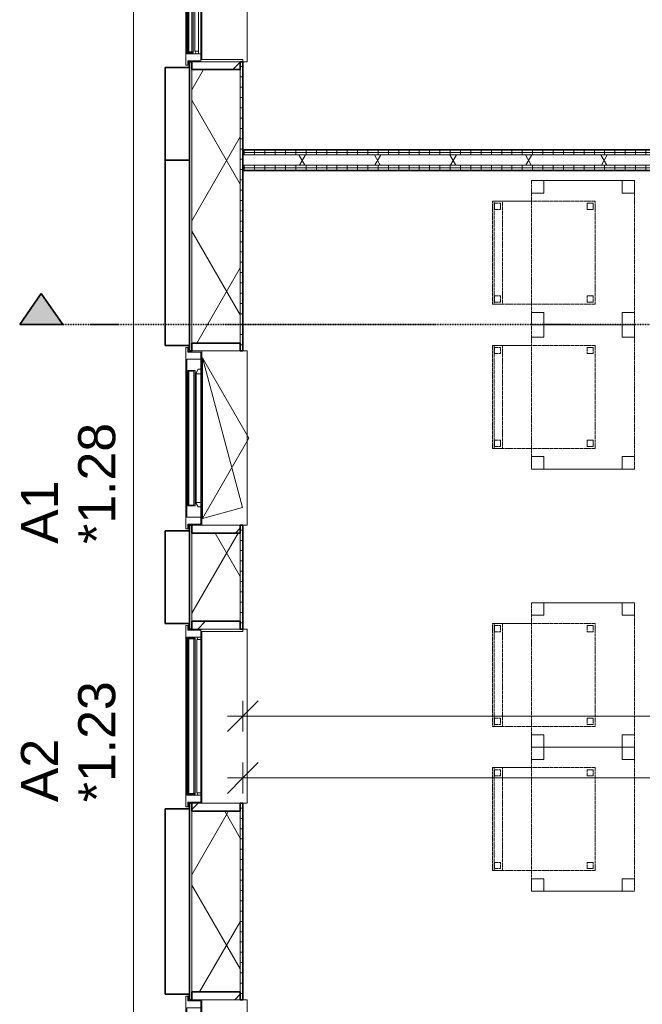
# Model space of a CAD drawing. Header units: millimetres. Extents: x -80560 to 110805, y -11020 to 52719.
# Tile 10 of 184: x 36172 to 39196, y 14001 to 18781. Entities that reach past the tile are written whole.
import ezdxf

# ---------------------------------------------------------------- set-up
doc = ezdxf.new("R2010")
doc.units = ezdxf.units.MM
for name, pattern in [('DASHDOT2', [8, 4, -2, 0, -2]), ('DASHED2', [6, 4, -2]), ('DASHED2-1', [3, 2, -1])]:
    doc.linetypes.add(name, pattern=pattern)
for name, color, linetype, lineweight in [('A-ANNO-DIMS', 211, 'Continuous', 9), ('A-ANNO-DIMS-100', 211, 'Continuous', 9), ('A-FLOR-OVHD', 1, 'DASHED2-1', 18), ('A-GENM', 13, 'Continuous', 18), ('A-GLAZ', 151, 'Continuous', 18), ('A-GLAZ-IDEN', 152, 'Continuous', 18), ('A-GLAZ-SILL', 1, 'Continuous', 18), ('A-WALL', 113, 'Continuous', 35), ('A-WALL-PATT', 111, 'Continuous', 35), ('G-ANNO-SYMB', 111, 'Continuous', 9), ('I-FURN', 30, 'Continuous', 18), ('I-WALL', 2, 'Continuous', 18)]:
    doc.layers.add(name, color=color, linetype=linetype, lineweight=lineweight)
doc.styles.add('Arial', font='arial.ttf', dxfattribs={"height": 180})
doc.styles.add('Arial_5', font='arial.ttf', dxfattribs={"width": 0.7, "height": 180})
doc.dimstyles.new('n3o_1_8_3', dxfattribs={"dimscale": 304.8, "dimtxt": 183.646692, "dimasz": 0.492126, "dimexe": 0.246063, "dimexo": 0.0625, "dimgap": 0.032808, "dimtad": 1, "dimdec": 0, "dimdsep": 46, "dimtxsty": 'Arial_5', "dimblk1": 'OBLIQUE', "dimblk2": 'OBLIQUE', "dimsah": 1, "dimcen": 0.09, "dimdle": 0.246063, "dimazin": 0, "dimtfac": 1, "dimtdec": 4, "dimtix": 1, "dimtmove": 0, "dimatfit": 3, "dimfxl": 0.246063, "dimfxlon": 1, "dimtvp": 1, "dimtolj": 1, "dimtzin": 0, "dimarcsym": 2})
pattern_1 = [(90, (40062.57, 18050), (-50, 2e-13), [])]
pattern_2 = [(60, (24894.82, 0), (-274.963, 158.75), []), (120, (24894.82, 0), (-274.963, -158.75), [])]
pattern_3 = [(45, (0, 0), (-141.4214, 141.4214), [])]

# ---------------------------------------------------------------- blocks, each defined once
blk = doc.blocks.new('Basic Wall _ 41_WA_n3o_cladding_vertikaal_random_100mm_oorspronkelijk - ___-31301011-DO_01 eerste verdieping')
at = {"layer": 'A-WALL', "lineweight": 18}
for p, q in [((11829, 9429), (11829, 35921)), ((12099, 18582), (12099, 18550)), ((12101, 18582), (12101, 18577)), ((12099, 17200), (12099, 17168)), ((12101, 17173), (12101, 17168)), ((12099, 16332), (12099, 16300)), ((12101, 16332), (12101, 16327)), ((12099, 15850), (12099, 15818)), ((12101, 15823), (12101, 15818)), ((12099, 14982), (12099, 14950)), ((12101, 14982), (12101, 14977)), ((12099, 14050), (12099, 14018)), ((12101, 14023), (12101, 14018))]:
    blk.add_line(p, q, dxfattribs=at)
blk = doc.blocks.new('merk 2700 draaikiep - std-31324494-DO_01 eerste verdieping')
at = {"layer": 'A-GLAZ'}
for p, q in [((-1262, 0), (-1340, 0)), ((-1340, 0), (-1340, -10)), ((-1262, -4), (-1262, 0)), ((460, 0), (460, -4)), ((538, 0), (460, 0)), ((538, -4), (538, 0)), ((1340, 0), (1262, 0)), ((1262, 0), (1262, -4)), ((1340, -10), (1340, 0)), ((-1340, -10), (-1318, -10)), ((-1318, -10), (-1318, -72)), ((-1284, -72), (-1284, -4)), ((-1284, -4), (-1262, -4)), ((460, -4), (482, -4)), ((482, -4), (482, -72)), ((516, -72), (516, -4)), ((516, -4), (538, -4)), ((1262, -4), (1284, -4)), ((1284, -4), (1284, -72)), ((1318, -72), (1318, -10)), ((1318, -10), (1340, -10)), ((-1318, -72), (-1284, -72)), ((482, -72), (516, -72)), ((1284, -72), (1318, -72))]:
    blk.add_line(p, q, dxfattribs=at)
at = {"layer": 'A-GLAZ-SILL'}
for p, q in [((460, 0), (-1262, 0)), ((1262, 0), (538, 0)), ((460, -4), (-1262, -4)), ((1262, -4), (538, -4)), ((482, -72), (-1284, -72)), ((1284, -72), (516, -72))]:
    blk.add_line(p, q, dxfattribs=at)
blk = doc.blocks.new('merk 2700 draaikiep - std-33663801-DO_01 eerste verdieping')
at = {"layer": 'A-GLAZ'}
for p, q in [((-1318, 72), (-1284, 72)), ((-1318, 10), (-1318, 72)), ((-1284, 72), (-1284, 4)), ((482, 72), (516, 72)), ((482, 4), (482, 72)), ((516, 72), (516, 4)), ((1284, 72), (1318, 72)), ((1284, 4), (1284, 72)), ((1318, 72), (1318, 10)), ((-1340, 10), (-1318, 10)), ((-1340, 0), (-1340, 10)), ((-1284, 4), (-1262, 4)), ((-1262, 4), (-1262, 0)), ((460, 4), (482, 4)), ((460, 0), (460, 4)), ((516, 4), (538, 4)), ((538, 4), (538, 0)), ((1262, 4), (1284, 4)), ((1262, 0), (1262, 4)), ((1318, 10), (1340, 10)), ((1340, 10), (1340, 0)), ((-1262, 0), (-1340, 0)), ((538, 0), (460, 0)), ((1340, 0), (1262, 0))]:
    blk.add_line(p, q, dxfattribs=at)
at = {"layer": 'A-GLAZ-SILL'}
for p, q in [((-1284, 72), (482, 72)), ((516, 72), (1284, 72)), ((-1262, 4), (460, 4)), ((-1262, 0), (460, 0)), ((538, 4), (1262, 4)), ((538, 0), (1262, 0))]:
    blk.add_line(p, q, dxfattribs=at)
blk = doc.blocks.new('merk 900 draaikiep - std-30819372-DO_01 eerste verdieping')
at = {"layer": 'A-GLAZ'}
for p, q in [((-362, 0), (-440, 0)), ((-440, 0), (-440, -10)), ((-362, -4), (-362, 0)), ((440, 0), (362, 0)), ((362, 0), (362, -4)), ((440, -10), (440, 0)), ((-440, -10), (-418, -10)), ((-418, -10), (-418, -72)), ((-384, -72), (-384, -4)), ((-384, -4), (-362, -4)), ((362, -4), (384, -4)), ((384, -4), (384, -72)), ((418, -72), (418, -10)), ((418, -10), (440, -10)), ((-418, -72), (-384, -72)), ((384, -72), (418, -72))]:
    blk.add_line(p, q, dxfattribs=at)
at = {"layer": 'A-GLAZ-SILL'}
for p, q in [((362, 0), (-362, 0)), ((362, -4), (-362, -4)), ((-334, -72), (-384, -72)), ((384, -72), (334, -72))]:
    blk.add_line(p, q, dxfattribs=at)
blk = doc.blocks.new('merk 900 vast glas - std-31571097-DO_01 eerste verdieping')
at = {"layer": 'A-GLAZ'}
for p, q in [((-362, 0), (-440, 0)), ((-440, 0), (-440, -10)), ((-362, -4), (-362, 0)), ((440, 0), (362, 0)), ((362, 0), (362, -4)), ((440, -10), (440, 0)), ((-440, -10), (-418, -10)), ((-418, -10), (-418, -72)), ((-384, -72), (-384, -4)), ((-384, -4), (-362, -4)), ((362, -4), (384, -4)), ((384, -4), (384, -72)), ((418, -72), (418, -10)), ((418, -10), (440, -10)), ((-418, -72), (-384, -72)), ((384, -72), (418, -72))]:
    blk.add_line(p, q, dxfattribs=at)
at = {"layer": 'A-GLAZ-SILL'}
for p, q in [((362, 0), (-362, 0)), ((362, -4), (-362, -4))]:
    blk.add_line(p, q, dxfattribs=at)
blk = doc.blocks.new('NLRS_41_GM_WPB_spouwlat-SH_generiek_ISR - 235x38-V126-DO_01 eerste verdieping')
at = {"layer": 'A-GENM'}
h = blk.add_hatch(dxfattribs=at)
h.set_pattern_fill('FP_51', color=256, style=0, pattern_type=2)
h.set_pattern_definition(pattern_3)
h.paths.add_polyline_path([(12348, 18539), (12348, 18577), (12113, 18577), (12113, 18539), (12289, 18539)], flags=0)
for p, q in [((12348, 18577), (12113, 18577)), ((12113, 18577), (12113, 18539)), ((12348, 18539), (12348, 18577)), ((12113, 18539), (12348, 18539))]:
    blk.add_line(p, q, dxfattribs=at)
blk = doc.blocks.new('41_dagkanten_SH_generiek_ISR - 12x204_5-V127-DO_01 eerste verdieping')
at = {"layer": 'A-GENM'}
for p, q in [((12360.5, 18589), (12156, 18589)), ((12156, 18582), (12156, 18577)), ((12156, 18577), (12360.5, 18577)), ((12360.5, 18577), (12360.5, 18589))]:
    blk.add_line(p, q, dxfattribs=at)
blk = doc.blocks.new('NLRS_41_GM_WPB_spouwlat-SH_generiek_ISR - 235x38-V128-DO_01 eerste verdieping')
at = {"layer": 'A-GENM'}
h = blk.add_hatch(dxfattribs=at)
h.set_pattern_fill('FP_59', color=256, style=0, pattern_type=2)
h.set_pattern_definition(pattern_3)
h.paths.add_polyline_path([(12348, 17173), (12348, 17211), (12113, 17211), (12113, 17173), (12289, 17173)], flags=0)
for p, q in [((12348, 17211), (12113, 17211)), ((12113, 17211), (12113, 17173)), ((12348, 17173), (12348, 17211)), ((12113, 17173), (12348, 17173))]:
    blk.add_line(p, q, dxfattribs=at)
blk = doc.blocks.new('NLRS_41_GM_WPB_spouwlat-SH_generiek_ISR - 235x38-V129-DO_01 eerste verdieping')
at = {"layer": 'A-GENM'}
h = blk.add_hatch(dxfattribs=at)
h.set_pattern_fill('FP_51', color=256, style=0, pattern_type=2)
h.set_pattern_definition(pattern_3)
h.paths.add_polyline_path([(12348, 16289), (12348, 16327), (12113, 16327), (12113, 16289), (12289, 16289)], flags=0)
for p, q in [((12348, 16327), (12113, 16327)), ((12113, 16327), (12113, 16289)), ((12348, 16289), (12348, 16327)), ((12113, 16289), (12348, 16289))]:
    blk.add_line(p, q, dxfattribs=at)
blk = doc.blocks.new('NLRS_41_GM_WPB_spouwlat-SH_generiek_ISR - 235x38-V130-DO_01 eerste verdieping')
at = {"layer": 'A-GENM'}
h = blk.add_hatch(dxfattribs=at)
h.set_pattern_fill('FP_59', color=256, style=0, pattern_type=2)
h.set_pattern_definition(pattern_3)
h.paths.add_polyline_path([(12113, 14023), (12348, 14023), (12348, 14061), (12113, 14061)], flags=0)
for p, q in [((12348, 14061), (12113, 14061)), ((12113, 14061), (12113, 14023)), ((12348, 14023), (12348, 14061)), ((12113, 14023), (12348, 14023))]:
    blk.add_line(p, q, dxfattribs=at)
blk = doc.blocks.new('NLRS_41_GM_WPB_spouwlat-SH_generiek_ISR - 235x38-V132-DO_01 eerste verdieping')
at = {"layer": 'A-GENM'}
h = blk.add_hatch(dxfattribs=at)
h.set_pattern_fill('FP_59', color=256, style=0, pattern_type=2)
h.set_pattern_definition(pattern_3)
h.paths.add_polyline_path([(12348, 15823), (12348, 15861), (12113, 15861), (12113, 15823), (12289, 15823)], flags=0)
for p, q in [((12348, 15861), (12113, 15861)), ((12113, 15861), (12113, 15823)), ((12348, 15823), (12348, 15861)), ((12113, 15823), (12348, 15823))]:
    blk.add_line(p, q, dxfattribs=at)
blk = doc.blocks.new('NLRS_41_GM_WPB_spouwlat-SH_generiek_ISR - 235x38-V133-DO_01 eerste verdieping')
at = {"layer": 'A-GENM'}
h = blk.add_hatch(dxfattribs=at)
h.set_pattern_fill('FP_51', color=256, style=0, pattern_type=2)
h.set_pattern_definition(pattern_3)
h.paths.add_polyline_path([(12348, 14939), (12348, 14977), (12113, 14977), (12113, 14939), (12289, 14939)], flags=0)
for p, q in [((12348, 14977), (12113, 14977)), ((12113, 14977), (12113, 14939)), ((12348, 14939), (12348, 14977)), ((12113, 14939), (12348, 14939))]:
    blk.add_line(p, q, dxfattribs=at)
blk = doc.blocks.new('41_dagkanten_SH_generiek_ISR - 12x204_5-V134-DO_01 eerste verdieping')
at = {"layer": 'A-GENM'}
for p, q in [((12156, 15823), (12156, 15818)), ((12360.5, 15823), (12156, 15823)), ((12156, 15811), (12360.5, 15811)), ((12360.5, 15811), (12360.5, 15823))]:
    blk.add_line(p, q, dxfattribs=at)
blk = doc.blocks.new('82_tafel1 - tafel 500x700 2-30664860-DO_01 eerste verdieping')
at = {"layer": 'I-FURN', "linetype": 'DASHED2'}
for p, q in [((-350, -250), (-350, 250)), ((-350, 250), (350, 250)), ((350, 250), (-350, 250)), ((-350, 250), (-350, -250)), ((-350, 250), (-350, 190)), ((-290, 250), (-350, 250)), ((-290, 190), (-290, 250)), ((-290, 250), (290, 250)), ((-290, 250), (-290, 190)), ((290, 250), (290, 190)), ((290, 190), (290, 250)), ((350, 250), (290, 250)), ((350, 250), (350, -250)), ((350, -250), (350, 250)), ((350, 190), (350, 250)), ((-350, -190), (-350, 190)), ((-350, 190), (-290, 190)), ((-290, 190), (-350, 190)), ((290, 190), (350, 190)), ((350, 190), (290, 190)), ((350, 190), (350, -190)), ((-290, -190), (-350, -190)), ((-350, -190), (-290, -190)), ((-350, -190), (-350, -250)), ((-290, -250), (-290, -190)), ((-290, -190), (-290, -250)), ((350, -190), (290, -190)), ((290, -190), (290, -250)), ((290, -250), (290, -190)), ((290, -190), (350, -190)), ((350, -250), (350, -190)), ((350, -250), (-350, -250)), ((-350, -250), (350, -250)), ((-350, -250), (-290, -250)), ((290, -250), (-290, -250)), ((290, -250), (350, -250))]:
    blk.add_line(p, q, dxfattribs=at)
blk = doc.blocks.new('82_zitmeubel - stoel 500x500-V33-DO_01 eerste verdieping')
at = {"layer": 'I-FURN', "linetype": 'DASHED2'}
for p, q in [((-192.1, 263), (-192.1, 73)), ((-192.1, 254.1), (-192.1, 263)), ((307.9, 263), (-192.1, 263)), ((307.9, 263), (-192.1, 263)), ((-192.1, 213), (-192.1, 254.1)), ((-192.1, 254.1), (307.9, 254.1)), ((-182.1, 252), (-182.1, 224)), ((-182.1, 224), (-182.1, 252)), ((-153.1, 253), (-181.1, 253)), ((-181.1, 253), (-153.1, 253)), ((-152.1, 224), (-152.1, 252)), ((-152.1, 252), (-152.1, 224)), ((267.9, 252), (267.9, 224)), ((267.9, 224), (267.9, 252)), ((296.9, 253), (268.9, 253)), ((268.9, 253), (296.9, 253)), ((297.9, 224), (297.9, 252)), ((297.9, 252), (297.9, 224)), ((307.9, 73), (307.9, 263)), ((307.9, 263), (307.9, 254.1)), ((307.9, 254.1), (307.9, 213)), ((-192.1, 73), (-192.1, 213)), ((-192.1, 213), (307.9, 213)), ((-181.1, 223), (-153.1, 223)), ((-153.1, 223), (-181.1, 223)), ((268.9, 223), (296.9, 223)), ((296.9, 223), (268.9, 223)), ((307.9, 213), (307.9, 73)), ((-192.1, 73), (-192.1, -237)), ((-192.1, -237), (-192.1, 73)), ((307.9, -237), (307.9, 73)), ((307.9, 73), (307.9, -237)), ((307.9, -237), (-192.1, -237)), ((307.9, -237), (-192.1, -237)), ((-182.1, -198), (-182.1, -226)), ((-182.1, -226), (-182.1, -198)), ((-153.1, -197), (-181.1, -197)), ((-181.1, -197), (-153.1, -197)), ((-181.1, -227), (-153.1, -227)), ((-153.1, -227), (-181.1, -227)), ((-152.1, -226), (-152.1, -198)), ((-152.1, -198), (-152.1, -226)), ((267.9, -198), (267.9, -226)), ((267.9, -226), (267.9, -198)), ((296.9, -197), (268.9, -197)), ((268.9, -197), (296.9, -197)), ((268.9, -227), (296.9, -227)), ((296.9, -227), (268.9, -227)), ((297.9, -226), (297.9, -198)), ((297.9, -198), (297.9, -226))]:
    blk.add_line(p, q, dxfattribs=at)
for centre, start, end in [((-181.1, 252), 90, 180), ((-181.1, 252), 90, 180), ((-153.1, 252), 0, 90), ((-153.1, 252), 0, 90), ((268.9, 252), 90, 180), ((268.9, 252), 90, 180), ((296.9, 252), 0, 90), ((296.9, 252), 0, 90), ((-181.1, 224), 180, 270), ((-181.1, 224), 180, 270), ((-153.1, 224), 270, 0), ((-153.1, 224), 270, 0), ((268.9, 224), 180, 270), ((268.9, 224), 180, 270), ((296.9, 224), 270, 0), ((296.9, 224), 270, 0), ((-181.1, -198), 90, 180), ((-181.1, -198), 90, 180), ((-181.1, -226), 180, 270), ((-181.1, -226), 180, 270), ((-153.1, -198), 0, 90), ((-153.1, -198), 0, 90), ((-153.1, -226), 270, 0), ((-153.1, -226), 270, 0), ((268.9, -198), 90, 180), ((268.9, -198), 90, 180), ((268.9, -226), 180, 270), ((268.9, -226), 180, 270), ((296.9, -198), 0, 90), ((296.9, -198), 0, 90), ((296.9, -226), 270, 0), ((296.9, -226), 270, 0)]:
    blk.add_arc(centre, 1, start, end, dxfattribs=at)
blk = doc.blocks.new('82_zitmeubel - stoel 500x500-V205-DO_01 eerste verdieping')
at = {"layer": 'I-FURN', "linetype": 'DASHED2'}
for p, q in [((-192.1, 263), (-192.1, 73)), ((-192.1, 254.1), (-192.1, 263)), ((307.9, 263), (-192.1, 263)), ((307.9, 263), (-192.1, 263)), ((-192.1, 213), (-192.1, 254.1)), ((-192.1, 254.1), (307.9, 254.1)), ((-182.1, 252), (-182.1, 224)), ((-182.1, 224), (-182.1, 252)), ((-153.1, 253), (-181.1, 253)), ((-181.1, 253), (-153.1, 253)), ((-152.1, 224), (-152.1, 252)), ((-152.1, 252), (-152.1, 224)), ((267.9, 252), (267.9, 224)), ((267.9, 224), (267.9, 252)), ((296.9, 253), (268.9, 253)), ((268.9, 253), (296.9, 253)), ((297.9, 224), (297.9, 252)), ((297.9, 252), (297.9, 224)), ((307.9, 73), (307.9, 263)), ((307.9, 263), (307.9, 254.1)), ((307.9, 254.1), (307.9, 213)), ((-192.1, 73), (-192.1, 213)), ((-192.1, 213), (307.9, 213)), ((-181.1, 223), (-153.1, 223)), ((-153.1, 223), (-181.1, 223)), ((268.9, 223), (296.9, 223)), ((296.9, 223), (268.9, 223)), ((307.9, 213), (307.9, 73)), ((-192.1, 73), (-192.1, -237)), ((-192.1, -237), (-192.1, 73)), ((307.9, -237), (307.9, 73)), ((307.9, 73), (307.9, -237)), ((307.9, -237), (-192.1, -237)), ((307.9, -237), (-192.1, -237)), ((-182.1, -198), (-182.1, -226)), ((-182.1, -226), (-182.1, -198)), ((-153.1, -197), (-181.1, -197)), ((-181.1, -197), (-153.1, -197)), ((-181.1, -227), (-153.1, -227)), ((-153.1, -227), (-181.1, -227)), ((-152.1, -226), (-152.1, -198)), ((-152.1, -198), (-152.1, -226)), ((267.9, -198), (267.9, -226)), ((267.9, -226), (267.9, -198)), ((296.9, -197), (268.9, -197)), ((268.9, -197), (296.9, -197)), ((268.9, -227), (296.9, -227)), ((296.9, -227), (268.9, -227)), ((297.9, -226), (297.9, -198)), ((297.9, -198), (297.9, -226))]:
    blk.add_line(p, q, dxfattribs=at)
for centre, start, end in [((-181.1, 252), 90, 180), ((-181.1, 252), 90, 180), ((-153.1, 252), 0, 90), ((-153.1, 252), 0, 90), ((268.9, 252), 90, 180), ((268.9, 252), 90, 180), ((296.9, 252), 0, 90), ((296.9, 252), 0, 90), ((-181.1, 224), 180, 270), ((-181.1, 224), 180, 270), ((-153.1, 224), 270, 0), ((-153.1, 224), 270, 0), ((268.9, 224), 180, 270), ((268.9, 224), 180, 270), ((296.9, 224), 270, 0), ((296.9, 224), 270, 0), ((-181.1, -198), 90, 180), ((-181.1, -198), 90, 165), ((-181.1, -198), 165, 180), ((-181.1, -226), 180, 270), ((-181.1, -226), 180, 195), ((-181.1, -226), 195, 210), ((-181.1, -226), 210, 240), ((-181.1, -226), 240, 270), ((-153.1, -198), 0, 90), ((-153.1, -198), 15, 90), ((-153.1, -226), 270, 0), ((-153.1, -226), 270, 285), ((-153.1, -226), 285, 0), ((-153.1, -198), 0, 15), ((268.9, -198), 90, 180), ((268.9, -198), 90, 180), ((268.9, -226), 180, 270), ((268.9, -226), 180, 270), ((296.9, -198), 0, 90), ((296.9, -198), 15, 90), ((296.9, -226), 270, 0), ((296.9, -226), 270, 345), ((296.9, -198), 0, 15), ((296.9, -226), 345, 0)]:
    blk.add_arc(centre, 1, start, end, dxfattribs=at)
blk = doc.blocks.new('82_zitmeubel - stoel 500x500-V206-DO_01 eerste verdieping')
at = {"layer": 'I-FURN', "linetype": 'DASHED2'}
for p, q in [((-192.1, 263), (-192.1, 73)), ((-192.1, 254.1), (-192.1, 263)), ((307.9, 263), (-192.1, 263)), ((307.9, 263), (-192.1, 263)), ((-192.1, 213), (-192.1, 254.1)), ((-192.1, 254.1), (307.9, 254.1)), ((-182.1, 252), (-182.1, 224)), ((-182.1, 224), (-182.1, 252)), ((-153.1, 253), (-181.1, 253)), ((-181.1, 253), (-153.1, 253)), ((-152.1, 224), (-152.1, 252)), ((-152.1, 252), (-152.1, 224)), ((267.9, 252), (267.9, 224)), ((267.9, 224), (267.9, 252)), ((296.9, 253), (268.9, 253)), ((268.9, 253), (296.9, 253)), ((297.9, 224), (297.9, 252)), ((297.9, 252), (297.9, 224)), ((307.9, 73), (307.9, 263)), ((307.9, 263), (307.9, 254.1)), ((307.9, 254.1), (307.9, 213)), ((-192.1, 73), (-192.1, 213)), ((-192.1, 213), (307.9, 213)), ((-181.1, 223), (-153.1, 223)), ((-153.1, 223), (-181.1, 223)), ((268.9, 223), (296.9, 223)), ((296.9, 223), (268.9, 223)), ((307.9, 213), (307.9, 73)), ((-192.1, 73), (-192.1, -237)), ((-192.1, -237), (-192.1, 73)), ((307.9, -237), (307.9, 73)), ((307.9, 73), (307.9, -237)), ((307.9, -237), (-192.1, -237)), ((307.9, -237), (-192.1, -237)), ((-182.1, -198), (-182.1, -226)), ((-182.1, -226), (-182.1, -198)), ((-153.1, -197), (-181.1, -197)), ((-181.1, -197), (-153.1, -197)), ((-181.1, -227), (-153.1, -227)), ((-153.1, -227), (-181.1, -227)), ((-152.1, -226), (-152.1, -198)), ((-152.1, -198), (-152.1, -226)), ((267.9, -198), (267.9, -226)), ((267.9, -226), (267.9, -198)), ((296.9, -197), (268.9, -197)), ((268.9, -197), (296.9, -197)), ((268.9, -227), (296.9, -227)), ((296.9, -227), (268.9, -227)), ((297.9, -226), (297.9, -198)), ((297.9, -198), (297.9, -226))]:
    blk.add_line(p, q, dxfattribs=at)
for centre, start, end in [((-181.1, 252), 90, 180), ((-181.1, 252), 90, 180), ((-153.1, 252), 0, 90), ((-153.1, 252), 0, 90), ((268.9, 252), 90, 180), ((268.9, 252), 90, 180), ((296.9, 252), 0, 90), ((296.9, 252), 0, 90), ((-181.1, 224), 180, 270), ((-181.1, 224), 180, 270), ((-153.1, 224), 270, 0), ((-153.1, 224), 270, 0), ((268.9, 224), 180, 270), ((268.9, 224), 180, 270), ((296.9, 224), 270, 0), ((296.9, 224), 270, 0), ((-181.1, -198), 90, 180), ((-181.1, -198), 90, 180), ((-181.1, -226), 180, 270), ((-181.1, -226), 180, 270), ((-153.1, -198), 0, 90), ((-153.1, -198), 0, 90), ((-153.1, -226), 270, 0), ((-153.1, -226), 270, 0), ((268.9, -198), 90, 180), ((268.9, -198), 120, 180), ((268.9, -226), 180, 270), ((268.9, -226), 180, 270), ((268.9, -198), 90, 120), ((296.9, -198), 0, 90), ((296.9, -198), 45, 90), ((296.9, -226), 270, 0), ((296.9, -226), 270, 345), ((296.9, -198), 0, 45), ((296.9, -226), 345, 0)]:
    blk.add_arc(centre, 1, start, end, dxfattribs=at)
blk = doc.blocks.new('31_n3o_RT72_raam binnensponning_771017_v3 - Type 1-33563407-DO_01 eerste verdieping')
at = {"layer": 'A-GENM'}
for p, q in [((-372, -72), (-390, -72)), ((-390, -72), (-390, -76)), ((-390, -76), (-372.03, -76)), ((-372.03, -76), (-372, -72)), ((-372, -72), (-372.03, -76)), ((-372.03, -76), (372.03, -76)), ((372, -72), (-372, -72)), ((372.03, -76), (372, -72)), ((390, -72), (372, -72)), ((372, -72), (372.03, -76)), ((372.03, -76), (390, -76)), ((390, -76), (390, -72))]:
    blk.add_line(p, q, dxfattribs=at)
blk = doc.blocks.new('Mobility Plan Swing v2 - Mobility Plan Swing v2-33563420-DO_01 eerste verdieping')
at = {"layer": 'A-GENM'}
for p, q in [((-390, 0), (0, 225.2)), ((-390, 0), (337.7, 195)), ((0, 225.2), (390, 0)), ((390, 0), (337.7, 195))]:
    blk.add_line(p, q, dxfattribs=at)
blk = doc.blocks.new('30_n3o_RT72_glas met glaslat - Type 1-33563412-DO_01 eerste verdieping')
at = {"layer": 'A-GENM'}
for points in [[(329, -11), (329, -5), (-329, -5), (-329, -11), (156.2, -11)], [(329, -41), (329, -35), (-329, -35), (-329, -41), (156.2, -41)]]:
    blk.add_hatch(color=256, dxfattribs=at).paths.add_polyline_path(points, flags=0)
for p, q in [((-0.5, 0), (0.5, 0)), ((-329, -11), (-329, -5)), ((-329, -5), (329, -5)), ((329, -11), (-329, -11)), ((-329, -35), (-329, -11)), ((-329, -41), (-329, -35)), ((-329, -35), (329, -35)), ((329, -41), (-329, -41)), ((-325, -11), (-325, -35)), ((325, -35), (325, -11)), ((329, -11), (329, -5)), ((329, -11), (329, -35)), ((329, -41), (329, -35))]:
    blk.add_line(p, q, dxfattribs=at)
blk = doc.blocks.new('DPWP_30_n3o_RT72_glas met glaslat Frame1 - Type 1-33563415-DO_01 eerste verdieping')
at = {"layer": 'A-GENM'}
for p, q in [((-334, -15), (-317.317, -5)), ((-334, -27), (-334, -15)), ((-312, -27), (-334, -27)), ((-317.317, -5), (-312, -5)), ((312, -5), (-312, -5)), ((-312, -5), (-312, -27)), ((312, -27), (-312, -27)), ((312, -5), (317.317, -5)), ((312, -27), (312, -5)), ((334, -27), (312, -27)), ((317.317, -5), (334, -15)), ((334, -15), (334, -27))]:
    blk.add_line(p, q, dxfattribs=at)
blk = doc.blocks.new('30_n3o_RT72_glas met glaslat - Type 1-33567359-DO_01 eerste verdieping')
at = {"layer": 'A-GENM'}
for points in [[(-379, -11), (379, -11), (379, -5), (-379, -5)], [(-379, -41), (379, -41), (379, -35), (-379, -35)]]:
    blk.add_hatch(color=256, dxfattribs=at).paths.add_polyline_path(points, flags=0)
for p, q in [((379, -5), (-379, -5)), ((-379, -5), (-379, -11)), ((-375, -5), (-379, -5)), ((-379, -5), (-379, -41)), ((-379, -11), (379, -11)), ((379, -35), (-379, -35)), ((-379, -35), (-379, -41)), ((-379, -41), (379, -41)), ((-379, -41), (-375, -41)), ((-375, -41), (-375, -5)), ((379, -5), (375, -5)), ((375, -5), (375, -41)), ((375, -41), (379, -41)), ((379, -11), (379, -5)), ((379, -41), (379, -5)), ((379, -41), (379, -35))]:
    blk.add_line(p, q, dxfattribs=at)
blk = doc.blocks.new('DPWP_30_n3o_RT72_glas met glaslat Frame1 - Type 1-33567362-DO_01 eerste verdieping')
at = {"layer": 'A-GENM'}
for p, q in [((-372, -7.8), (-384, -15)), ((-384, -27), (-372, -27)), ((372, -7.8), (-372, -7.8)), ((-372, -7.8), (-372, -27)), ((-372, -27), (-372, -7.8)), ((-372, -27), (372, -27)), ((372, -27), (372, -7.8)), ((384, -15), (372, -7.8)), ((372, -7.8), (372, -27)), ((372, -27), (384, -27))]:
    blk.add_line(p, q, dxfattribs=at)
blk = doc.blocks.new('30_n3o_RT62_glas met glaslat - Type 1-33663740-DO_01 eerste verdieping')
at = {"layer": 'A-GENM'}
for points in [[(878, -11), (878, -5), (-878, -5), (-878, -11), (738.1, -11)], [(878, -31), (878, -25), (-878, -25), (-878, -31), (738.1, -31)]]:
    blk.add_hatch(color=256, dxfattribs=at).paths.add_polyline_path(points, flags=0)
for p, q in [((878, -5), (-878, -5)), ((-878, -5), (-878, -11)), ((-874, -5), (-878, -5)), ((-878, -5), (-878, -31)), ((-878, -11), (878, -11)), ((878, -25), (-878, -25)), ((-878, -25), (-878, -31)), ((-878, -31), (878, -31)), ((-878, -31), (-874, -31)), ((-874, -31), (-874, -5)), ((878, -5), (874, -5)), ((874, -5), (874, -31)), ((874, -31), (878, -31)), ((878, -11), (878, -5)), ((878, -31), (878, -5)), ((878, -31), (878, -25))]:
    blk.add_line(p, q, dxfattribs=at)
blk = doc.blocks.new('DPWP_30_n3o_RT62_glas met glaslat Frame1 - Type 1-33663743-DO_01 eerste verdieping')
at = {"layer": 'A-GENM'}
for p, q in [((-871, -7.8), (-883, -15)), ((-883, -27), (-871, -27)), ((-871, -27), (-871, -7.8)), ((871, -7.8), (-871, -7.8)), ((-871, -7.8), (-871, -27)), ((-871, -27), (871, -27)), ((871, -27), (871, -7.8)), ((883, -15), (871, -7.8)), ((871, -7.8), (871, -27)), ((871, -27), (883, -27))]:
    blk.add_line(p, q, dxfattribs=at)
blk = doc.blocks.new('NLRS_42_GM_ISR_vensterbank_kunststeen-SH_generiek_ISR - 220x20-V378-DO_01 eerste verdieping')
at = {"layer": 'A-GENM'}
for p, q in [((-423, 199.5), (-423, 220)), ((-423, 220), (423, 220)), ((423, 220), (423, 199.5)), ((423, 0), (-411, 0))]:
    blk.add_line(p, q, dxfattribs=at)
blk = doc.blocks.new('NLRS_42_GM_ISR_vensterbank_kunststeen-SH_generiek_ISR - 220x20-V370-DO_01 eerste verdieping')
at = {"layer": 'A-GENM'}
for p, q in [((-1323, 199.5), (-1323, 220)), ((-1323, 220), (1323, 220)), ((1323, 220), (1323, 199.5)), ((1323, 0), (-1323, 0))]:
    blk.add_line(p, q, dxfattribs=at)
blk = doc.blocks.new('NLRS_42_GM_ISR_vensterbank_kunststeen-SH_generiek_ISR - 220x20-V379-DO_01 eerste verdieping')
at = {"layer": 'A-GENM'}
for p, q in [((-423, 199.5), (-423, 220)), ((-423, 220), (423, 220)), ((423, 220), (423, 199.5)), ((-390, 0), (-423, 0)), ((423, 0), (390, 0))]:
    blk.add_line(p, q, dxfattribs=at)
blk = doc.blocks.new('NLRS_42_GM_ISR_vensterbank_kunststeen-SH_generiek_ISR - 220x20-V380-DO_01 eerste verdieping')
at = {"layer": 'A-GENM'}
for p, q in [((-1323, 199.5), (-1323, 220)), ((-1323, 220), (1323, 220)), ((1323, 220), (1323, 199.5)), ((1311, 0), (-1323, 0))]:
    blk.add_line(p, q, dxfattribs=at)
blk = doc.blocks.new('Section - 00_n3o_sectionmark_detailaanduiding-325618-DO_01 eerste verdieping')
at = {"layer": 'G-ANNO-SYMB'}
blk.add_hatch(color=256, dxfattribs=at).paths.add_polyline_path([(0, 0), (1.05, 1.5), (2.101, 0)], flags=0)
at = {"layer": 'G-ANNO-SYMB', "linetype": 'DASHDOT2', "lineweight": 35}
for p, q in [((1.05, 1.5), (0, 0)), ((2.101, 0), (1.05, 1.5)), ((0, 0), (2.101, 0))]:
    blk.add_line(p, q, dxfattribs=at)
blk = doc.blocks.new('DIMBLOCK468-DO_01 eerste verdieping')
at = {"layer": 'A-ANNO-DIMS-100'}
for p, q in [((37255.3, 15100), (37330.3, 15175)), ((37255.3, 15175), (37255.3, 15025)), ((37255.3, 15100), (37255.3, 15175)), ((45344.8, 15100), (45419.8, 15175)), ((45344.8, 15175), (45344.8, 15025)), ((45344.8, 15100), (45344.8, 15175)), ((37180.3, 15100), (45344.8, 15100)), ((37255.3, 15100), (37180.3, 15025)), ((45344.8, 15100), (45269.8, 15025))]:
    blk.add_line(p, q, dxfattribs=at)
at = {"layer": 'A-ANNO-DIMS-100', "color": 0, "insert": (41107.9, 15343.6), "char_height": 180, "width": 461.094, "attachment_point": 1, "line_spacing_factor": 0.941778, "style": 'Arial_5'}
blk.add_mtext('8090', dxfattribs=at)
blk = doc.blocks.new('_Oblique')
at = {"color": 0, "linetype": 'ByBlock', "lineweight": -2}
blk.add_line((-0.5, -0.5), (0.5, 0.5), dxfattribs=at)
blk = doc.blocks.new('DIMBLOCK492-DO_01 eerste verdieping')
at = {"layer": 'A-ANNO-DIMS-100'}
for p, q in [((37255.3, 15400), (37330.3, 15475)), ((37255.3, 15475), (37255.3, 15325)), ((37255.3, 15400), (37255.3, 15475)), ((42869.8, 15400), (42944.8, 15475)), ((42869.8, 15475), (42869.8, 15325)), ((42869.8, 15400), (42869.8, 15475)), ((37180.3, 15400), (42869.8, 15400)), ((37255.3, 15400), (37180.3, 15325)), ((42869.8, 15400), (42794.8, 15325))]:
    blk.add_line(p, q, dxfattribs=at)
at = {"layer": 'A-ANNO-DIMS-100', "color": 0, "insert": (39870.4, 15643.6), "char_height": 180, "width": 461.094, "attachment_point": 1, "line_spacing_factor": 0.941778, "style": 'Arial_5'}
blk.add_mtext('5615', dxfattribs=at)

msp = doc.modelspace()

# ---------------------------------------------------------------- hatches: boundary and pattern name
at = {"layer": 'A-WALL-PATT', "lineweight": 18}
h = msp.add_hatch(dxfattribs=at)
h.set_pattern_fill('FP_64', color=256, style=0, pattern_type=2)
h.set_pattern_definition([(270, (36995.82, 16153.624), (50, 9e-14), [])])
h.paths.add_polyline_path([(36995.8, 9701), (37007.8, 9701), (37007.8, 11377), (36995.8, 11377), (36995.8, 10922.1)], flags=0)
h.paths.add_polyline_path([(36995.8, 14023), (37007.8, 14023), (37007.8, 14977), (36995.8, 14977), (36995.8, 14921.3)], flags=0)
h.paths.add_polyline_path([(36995.8, 15823), (37007.8, 15823), (37007.8, 16327), (36995.8, 16327), (36995.8, 15921.1)], flags=0)
h.paths.add_polyline_path([(36995.8, 17173), (37007.8, 17173), (37007.8, 18577), (36995.8, 18577), (36995.8, 17254.1)], flags=0)
h.paths.add_polyline_path([(37007.8, 21223), (37007.8, 22606.2), (36995.8, 22606.2), (36995.8, 21223)], flags=0)
h = msp.add_hatch(dxfattribs=at)
h.set_pattern_fill('FP_2', color=256, style=0, pattern_type=2)
h.set_pattern_definition(pattern_2)
h.paths.add_polyline_path([(37007.8, 9713), (37242.8, 9713), (37242.8, 11339), (37007.8, 11339), (37007.8, 10922.1)], flags=0)
h.paths.add_polyline_path([(37242.8, 14061), (37242.8, 14939), (37007.8, 14939), (37007.8, 14061), (37183.8, 14061)], flags=0)
h.paths.add_polyline_path([(37242.8, 15861), (37242.8, 16289), (37007.8, 16289), (37007.8, 15861), (37183.8, 15861)], flags=0)
h.paths.add_polyline_path([(37183.8, 17211), (37242.8, 17211), (37242.8, 18539), (37007.8, 18539), (37007.8, 17211)], flags=0)
h.paths.add_polyline_path([(37183.8, 21261), (37242.8, 21261), (37242.8, 22606.2), (37007.8, 22606.2), (37007.8, 21261)], flags=0)
h = msp.add_hatch(dxfattribs=at)
h.set_pattern_fill('FP_65', color=256, angle=90, style=0, pattern_type=2)
h.set_pattern_definition([(1e-13, (36995.82, 16153.624), (-9e-14, 50), [])])
h.paths.add_polyline_path([(37242.8, 9948), (37255.3, 9948), (37255.3, 11377), (37242.8, 11377), (37242.8, 10255.6)], flags=0)
h.paths.add_polyline_path([(37242.8, 14023), (37255.3, 14023), (37255.3, 14977), (37242.8, 14977), (37242.8, 14061)], flags=0)
h.paths.add_polyline_path([(37242.8, 15823), (37255.3, 15823), (37255.3, 16327), (37242.8, 16327), (37242.8, 15861)], flags=0)
h.paths.add_polyline_path([(37242.8, 17173), (37255.3, 17173), (37255.3, 18577), (37242.8, 18577), (37242.8, 17211)], flags=0)
h.paths.add_polyline_path([(37242.8, 21223), (37255.3, 21223), (37255.3, 22606.2), (37242.8, 22606.2), (37242.8, 21261)], flags=0)
h = msp.add_hatch(dxfattribs=at)
h.set_pattern_fill('FP_37', color=256, angle=90, style=0, pattern_type=2)
h.set_pattern_definition(pattern_1)
h.paths.add_polyline_path([(42763.6, 18137.5), (42869.8, 18137.5), (42869.8, 18150), (37255.3, 18150), (37255.3, 18137.5), (42469.9, 18137.5)], flags=0)
h = msp.add_hatch(dxfattribs=at)
h.set_pattern_fill('FP_37', color=256, angle=90, style=0, pattern_type=2)
h.set_pattern_definition(pattern_1)
h.paths.add_polyline_path([(42882.3, 18125), (42882.3, 18137.5), (37255.3, 18137.5), (37255.3, 18125), (42869.8, 18125)], flags=0)
h = msp.add_hatch(dxfattribs=at)
h.set_pattern_fill('FP_2', color=256, style=0, pattern_type=2)
h.set_pattern_definition(pattern_2)
h.paths.add_polyline_path([(41882.6, 18075), (42882.3, 18075), (42882.3, 18125), (37255.3, 18125), (37255.3, 18075), (39533.2, 18075)], flags=0)
h = msp.add_hatch(dxfattribs=at)
h.set_pattern_fill('FP_37', color=256, angle=90, style=0, pattern_type=2)
h.set_pattern_definition(pattern_1)
h.paths.add_polyline_path([(42869.8, 18062.5), (42957.3, 18062.5), (42957.3, 18075), (37255.3, 18075), (37255.3, 18062.5), (42763.6, 18062.5)], flags=0)
h = msp.add_hatch(dxfattribs=at)
h.set_pattern_fill('FP_37', color=256, angle=90, style=0, pattern_type=2)
h.set_pattern_definition(pattern_1)
h.paths.add_polyline_path([(42969.8, 18050), (42969.8, 18062.5), (37255.3, 18062.5), (37255.3, 18050), (42957.3, 18050)], flags=0)

# ---------------------------------------------------------------- linework, layer by layer
at = {"layer": 'A-FLOR-OVHD'}
msp.add_line((36723.8, 9429), (36723.8, 35921), dxfattribs=at)
at = {"layer": 'A-WALL'}
for p, q in [((36878.8, 18550), (36878.8, 17200)), ((36995.8, 18550), (36878.8, 18550)), ((37007.8, 18577), (36995.8, 18577)), ((36995.8, 18577), (36995.8, 17173)), ((37007.8, 18539), (37007.8, 18577)), ((37255.3, 18577), (37242.8, 18577)), ((37242.8, 18577), (37242.8, 18539)), ((37255.3, 17173), (37255.3, 18577)), ((37242.8, 18539), (37007.8, 18539)), ((36995.8, 18100), (36878.8, 18100)), ((37007.8, 17173), (37007.8, 17211)), ((37007.8, 17211), (37242.8, 17211)), ((37242.8, 17211), (37242.8, 17173)), ((36878.8, 17200), (36995.8, 17200)), ((36995.8, 17173), (37007.8, 17173)), ((37242.8, 17173), (37255.3, 17173)), ((37007.8, 16327), (36995.8, 16327)), ((36995.8, 16327), (36995.8, 15823)), ((37007.8, 16289), (37007.8, 16327)), ((37255.3, 16327), (37242.8, 16327)), ((37242.8, 16327), (37242.8, 16289)), ((37255.3, 15823), (37255.3, 16327)), ((36995.8, 16300), (36878.8, 16300)), ((36878.8, 16300), (36878.8, 15850)), ((37242.8, 16289), (37007.8, 16289)), ((36878.8, 15850), (36995.8, 15850)), ((37007.8, 15823), (37007.8, 15861)), ((37007.8, 15861), (37242.8, 15861)), ((37242.8, 15861), (37242.8, 15823)), ((36995.8, 15823), (37007.8, 15823)), ((37242.8, 15823), (37255.3, 15823)), ((37007.8, 14977), (36995.8, 14977)), ((36995.8, 14977), (36995.8, 14023)), ((37007.8, 14939), (37007.8, 14977)), ((37255.3, 14977), (37242.8, 14977)), ((37242.8, 14977), (37242.8, 14939)), ((37255.3, 14023), (37255.3, 14977)), ((36995.8, 14950), (36878.8, 14950)), ((36878.8, 14950), (36878.8, 14050)), ((37242.8, 14939), (37007.8, 14939)), ((37007.8, 14023), (37007.8, 14061)), ((37007.8, 14061), (37242.8, 14061)), ((37242.8, 14061), (37242.8, 14023)), ((36878.8, 14050), (36995.8, 14050)), ((36995.8, 14023), (37007.8, 14023)), ((37242.8, 14023), (37255.3, 14023))]:
    msp.add_line(p, q, dxfattribs=at)
at = {"layer": 'A-WALL', "lineweight": 18}
for p, q in [((37007.8, 18577), (37007.8, 18582)), ((37007.8, 18539), (37007.8, 17211)), ((37242.8, 18539), (37242.8, 17211)), ((37255.3, 18137.5), (42882.3, 18137.5)), ((37255.3, 18125), (42882.3, 18125)), ((37255.3, 18075), (42957.3, 18075)), ((37255.3, 18062.5), (42989.8, 18062.5)), ((37007.8, 17168), (37007.8, 17173)), ((37007.8, 16327), (37007.8, 16332)), ((37007.8, 16289), (37007.8, 15861)), ((37242.8, 16289), (37242.8, 15861)), ((37007.8, 15818), (37007.8, 15823)), ((37007.8, 14977), (37007.8, 14982)), ((37007.8, 14939), (37007.8, 14061)), ((37242.8, 14939), (37242.8, 14061)), ((37007.8, 14018), (37007.8, 14023))]:
    msp.add_line(p, q, dxfattribs=at)
at = {"layer": 'G-ANNO-SYMB', "linetype": 'DASHDOT2', "lineweight": 35}
msp.add_line((36171.8, 17302.3), (104099.5, 17302.3), dxfattribs=at)
at = {"layer": 'I-WALL', "lineweight": 35}
for p, q in [((42869.8, 18150), (37255.3, 18150)), ((37255.3, 18050), (42989.8, 18050))]:
    msp.add_line(p, q, dxfattribs=at)

# ---------------------------------------------------------------- block references
at = {"layer": 'A-GENM'}
for name, p, rotation in [('NLRS_42_GM_ISR_vensterbank_kunststeen-SH_generiek_ISR - 220x20-V380-DO_01 eerste verdieping', (37055.8, 19900), 269.9999999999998), ('30_n3o_RT62_glas met glaslat - Type 1-33663740-DO_01 eerste verdieping', (36982.8, 19499), 89.99999999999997), ('DPWP_30_n3o_RT62_glas met glaslat Frame1 - Type 1-33663743-DO_01 eerste verdieping', (37013.8, 19499), 89.99999999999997), ('NLRS_42_GM_ISR_vensterbank_kunststeen-SH_generiek_ISR - 220x20-V379-DO_01 eerste verdieping', (37055.8, 16750), 269.9999999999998), ('31_n3o_RT72_raam binnensponning_771017_v3 - Type 1-33563407-DO_01 eerste verdieping', (36982.8, 16750), 89.99999999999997), ('Mobility Plan Swing v2 - Mobility Plan Swing v2-33563420-DO_01 eerste verdieping', (37058.8, 16750), 269.9999999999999), ('30_n3o_RT72_glas met glaslat - Type 1-33563412-DO_01 eerste verdieping', (36982.8, 16750), 89.99999999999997), ('DPWP_30_n3o_RT72_glas met glaslat Frame1 - Type 1-33563415-DO_01 eerste verdieping', (37023.8, 16750), 89.99999999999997), ('30_n3o_RT72_glas met glaslat - Type 1-33567359-DO_01 eerste verdieping', (36982.8, 15400), 89.99999999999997), ('DPWP_30_n3o_RT72_glas met glaslat Frame1 - Type 1-33567362-DO_01 eerste verdieping', (37023.8, 15400), 89.99999999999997), ('NLRS_42_GM_ISR_vensterbank_kunststeen-SH_generiek_ISR - 220x20-V378-DO_01 eerste verdieping', (37055.8, 15400), 269.9999999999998), ('NLRS_42_GM_ISR_vensterbank_kunststeen-SH_generiek_ISR - 220x20-V370-DO_01 eerste verdieping', (37055.8, 12700), 269.9999999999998)]:
    msp.add_blockref(name, p, dxfattribs=dict(at, rotation=rotation))
for name in ['NLRS_41_GM_WPB_spouwlat-SH_generiek_ISR - 235x38-V126-DO_01 eerste verdieping', '41_dagkanten_SH_generiek_ISR - 12x204_5-V127-DO_01 eerste verdieping', 'NLRS_41_GM_WPB_spouwlat-SH_generiek_ISR - 235x38-V128-DO_01 eerste verdieping', 'NLRS_41_GM_WPB_spouwlat-SH_generiek_ISR - 235x38-V129-DO_01 eerste verdieping', 'NLRS_41_GM_WPB_spouwlat-SH_generiek_ISR - 235x38-V132-DO_01 eerste verdieping', '41_dagkanten_SH_generiek_ISR - 12x204_5-V134-DO_01 eerste verdieping', 'NLRS_41_GM_WPB_spouwlat-SH_generiek_ISR - 235x38-V133-DO_01 eerste verdieping', 'NLRS_41_GM_WPB_spouwlat-SH_generiek_ISR - 235x38-V130-DO_01 eerste verdieping']:
    msp.add_blockref(name, (24894.8, 0), dxfattribs=at)
at = {"layer": 'A-GLAZ'}
for name, p, rotation in [('merk 2700 draaikiep - std-31324494-DO_01 eerste verdieping', (36978.8, 19900), 89.99999999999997), ('merk 900 draaikiep - std-30819372-DO_01 eerste verdieping', (36978.8, 16750), 89.99999999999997), ('merk 900 vast glas - std-31571097-DO_01 eerste verdieping', (36978.8, 15400), 89.99999999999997), ('merk 2700 draaikiep - std-33663801-DO_01 eerste verdieping', (36978.8, 12700), 269.9999999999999)]:
    msp.add_blockref(name, p, dxfattribs=dict(at, rotation=rotation))
at = {"layer": 'A-WALL', "lineweight": 18}
msp.add_blockref('Basic Wall _ 41_WA_n3o_cladding_vertikaal_random_100mm_oorspronkelijk - ___-31301011-DO_01 eerste verdieping', (24894.8, 0), dxfattribs=at)
at = {"layer": 'G-ANNO-SYMB', "linetype": 'DASHDOT2', "lineweight": 35, "xscale": 99.99999999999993, "yscale": 99.99999999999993, "zscale": 99.99999999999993}
msp.add_blockref('Section - 00_n3o_sectionmark_detailaanduiding-325618-DO_01 eerste verdieping', (36171.8, 17302.3), dxfattribs=at)
at = {"layer": 'I-FURN', "linetype": 'DASHED2', "rotation": 89.99999999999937}
for name, p in [('82_tafel1 - tafel 500x700 2-30664860-DO_01 eerste verdieping', (38907.3, 17650)), ('82_zitmeubel - stoel 500x500-V206-DO_01 eerste verdieping', (38730.3, 17592.1)), ('82_tafel1 - tafel 500x700 2-30664860-DO_01 eerste verdieping', (38907.3, 16950)), ('82_zitmeubel - stoel 500x500-V205-DO_01 eerste verdieping', (38730.3, 16892.1)), ('82_tafel1 - tafel 500x700 2-30664860-DO_01 eerste verdieping', (38907.3, 15600)), ('82_zitmeubel - stoel 500x500-V33-DO_01 eerste verdieping', (38730.3, 15542.1)), ('82_tafel1 - tafel 500x700 2-30664860-DO_01 eerste verdieping', (38907.3, 14900)), ('82_zitmeubel - stoel 500x500-V33-DO_01 eerste verdieping', (38730.3, 14842.1))]:
    msp.add_blockref(name, p, dxfattribs=at)

# ---------------------------------------------------------------- texts
at = {"layer": 'A-GLAZ-IDEN', "lineweight": 9, "char_height": 180, "attachment_point": 1, "rotation": 90, "style": 'Arial'}
for s, insert, width in [('*1.28', (36455.9, 16236.6), 697.468), ('A1', (36178.1, 16236.6), 368.776), ('*1.23', (36455.9, 14982.3), 697.468), ('A2', (36178.1, 14982.3), 368.776)]:
    msp.add_mtext(s, dxfattribs=dict(at, insert=insert, width=width))

# ---------------------------------------------------------------- dimensions: what is measured, and where the dimension line sits
at = {"layer": 'A-ANNO-DIMS'}
for base, p1, p2, override, picture, middle in [((42869.8189632, 15399.965013), (37255.3189632, 15474.965013), (42869.8189632, 15474.965013), {"dimpost": '<>', "dimfxl": 5614.5}, 'DIMBLOCK492-DO_01 eerste verdieping', (40062.5689632, 15501.8681513)), ((45344.8189632, 15099.965013), (37255.3189632, 15174.965013), (45344.8189632, 15174.965013), {"dimpost": '<>', "dimfxl": 8089.5}, 'DIMBLOCK468-DO_01 eerste verdieping', (41300.0689632, 15201.8681513))]:
    dim = msp.add_linear_dim(base=base, p1=p1, p2=p2, dimstyle='n3o_1_8_3', override=override, dxfattribs=at)
    dim.commit()
    dim.dimension.update_dxf_attribs({"geometry": picture, "text_midpoint": middle})

doc.saveas('drawing.dxf')
